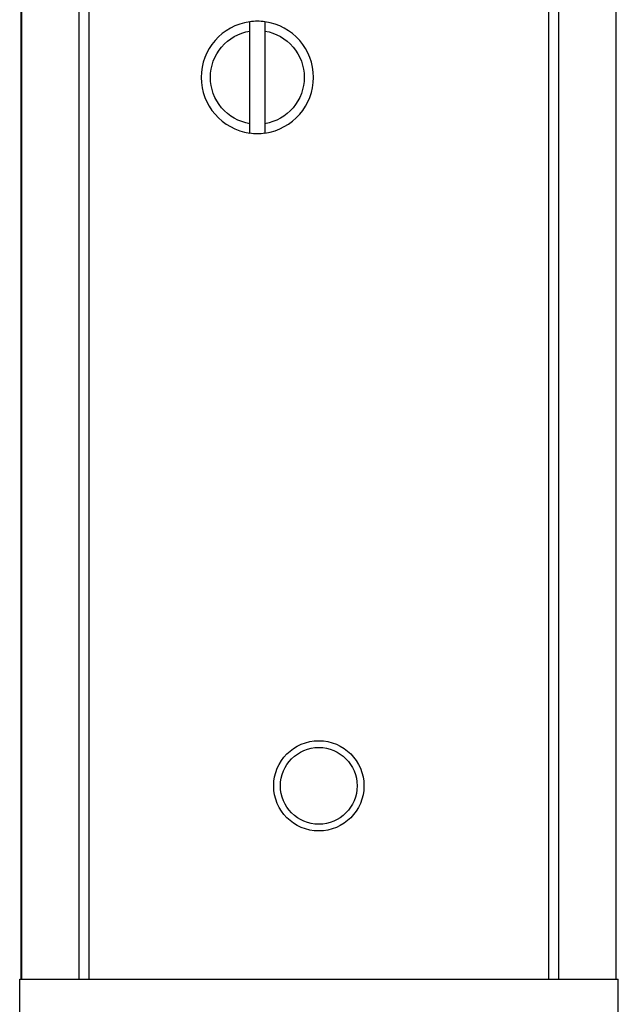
# Model space of a CAD drawing. Header units: inches. Extents: x 7.1 to 31.8, y 2.5 to 19.3.
# Tile 2 of 12: x 7.1 to 9.1, y 8 to 11.3. Entities that reach past the tile are written whole.
import ezdxf

# ---------------------------------------------------------------- set-up
doc = ezdxf.new("R2010")
doc.units = ezdxf.units.IN
doc.header["$MEASUREMENT"] = 0

msp = doc.modelspace()

# ---------------------------------------------------------------- linework, layer by layer
at = {"color": 7, "linetype": 'Continuous', "lineweight": 25}
for p, q in [((7.1428, 8.1272), (7.1428, 13.5022)), ((7.1428, 8.1272), (7.1428, 13.5022)), ((7.1433, 8.1272), (7.1433, 13.5022)), ((7.1433, 13.5022), (7.1433, 8.1272)), ((7.3313, 8.1272), (7.3313, 13.5022)), ((7.3638, 8.1272), (7.3638, 13.5022)), ((8.8588, 13.5022), (8.8588, 8.1272)), ((8.8588, 13.5022), (8.8588, 8.1272)), ((8.8913, 13.5022), (8.8913, 8.1272)), ((9.0793, 8.1272), (9.0793, 13.5022)), ((7.8865, 10.9135), (7.8865, 11.215)), ((7.936, 11.215), (7.936, 10.9135)), ((8.1113, 8.8822), (8.1113, 8.8822)), ((8.1113, 8.6322), (8.1113, 8.6322)), ((7.1375, 8.1272), (9.0864, 8.1272)), ((7.1375, 6.1784), (7.1375, 8.1272)), ((9.0864, 6.1784), (9.0864, 8.1272))]:
    msp.add_line(p, q, dxfattribs=at)
for radius in [0.1469, 0.125]:
    msp.add_circle((8.1113, 8.7572), radius, dxfattribs=at)
for radius, start, end in [(0.1828, 97.7835, 262.2165), (0.1828, 82.2165, 97.7835), (0.1828, 277.7835, 82.2165), (0.1827, 262.2165, 277.7835)]:
    msp.add_arc((7.9113, 11.0642), radius, start, end, dxfattribs=at)
for points, knots in [([(7.8865, 11.215), (7.8865, 11.2189), (7.8865, 11.2229), (7.8865, 11.2302), (7.8865, 11.2335), (7.8865, 11.242), (7.8865, 11.2453), (7.8865, 11.2453)], [0, 0, 0, 0, 0.25, 0.25, 0.5, 0.5, 1, 1, 1, 1]), ([(7.936, 11.2453), (7.936, 11.2453), (7.936, 11.2445), (7.936, 11.2414), (7.936, 11.2392), (7.936, 11.2308), (7.936, 11.2229), (7.936, 11.215)], [0, 0, 0, 0, 0.25, 0.25, 0.5, 0.5, 1, 1, 1, 1]), ([(7.8865, 10.9135), (7.8508, 10.9194), (7.8183, 10.9378), (7.7714, 10.993), (7.7585, 11.028), (7.7585, 11.1005), (7.7714, 11.1355), (7.8183, 11.1907), (7.8508, 11.2091), (7.8865, 11.215)], [0, 0, 0, 0, 0.25, 0.25, 0.5, 0.5, 0.75, 0.75, 1, 1, 1, 1]), ([(7.936, 11.215), (7.9718, 11.2091), (8.0043, 11.1907), (8.0511, 11.1355), (8.064, 11.1005), (8.064, 11.028), (8.0511, 10.993), (8.0043, 10.9378), (7.9718, 10.9194), (7.936, 10.9135)], [0, 0, 0, 0, 0.25, 0.25, 0.5, 0.5, 0.75, 0.75, 1, 1, 1, 1]), ([(7.8865, 10.8832), (7.8865, 10.8832), (7.8865, 10.884), (7.8865, 10.887), (7.8865, 10.8893), (7.8865, 10.8977), (7.8865, 10.9055), (7.8865, 10.9135)], [0, 0, 0, 0, 0.25, 0.25, 0.5, 0.5, 1, 1, 1, 1]), ([(7.936, 10.9135), (7.936, 10.9095), (7.936, 10.9056), (7.936, 10.8983), (7.936, 10.8949), (7.936, 10.8865), (7.936, 10.8832), (7.936, 10.8832)], [0, 0, 0, 0, 0.25, 0.25, 0.5, 0.5, 1, 1, 1, 1])]:
    msp.add_open_spline(points, degree=3, knots=knots, dxfattribs=at)

doc.saveas('drawing.dxf')
